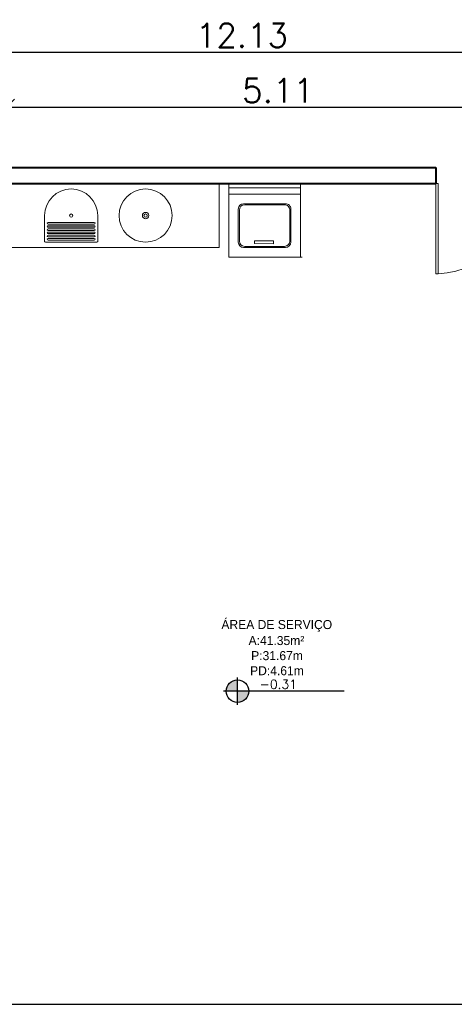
# Model space of a CAD drawing. Header units: millimetres. Extents: x 26 to 1362, y 24 to 358.
# Tile 95 of 256: x 526.36 to 530.45, y 245.61 to 254.85. Entities that reach past the tile are written whole.
import ezdxf

# ---------------------------------------------------------------- set-up
doc = ezdxf.new("R2010")
doc.units = ezdxf.units.MM
doc.layers.add('ARQ-PISO', color=8, linetype='Continuous')
doc.layers.add('EXISTENTE', color=7, linetype='Continuous')
for name, color, linetype, lineweight in [('MB_ALVENARIA', 7, 'Continuous', 40), ('MB_COTA', 7, 'Continuous', 13), ('MB_ESQUADRIA', 7, 'Continuous', 5), ('MB_MOBILIÁRIO', 8, 'Continuous', 13), ('MB_TEXTO_0', 7, 'Continuous', 13)]:
    doc.layers.add(name, color=color, linetype=linetype, lineweight=lineweight)
doc.styles.add('AVANT', font='txt')
doc.styles.add('ROMANS', font='romans.shx')
doc.dimstyles.new('LOHAINA 1-150', dxfattribs={"dimscale": 1.5, "dimtxt": 0.15, "dimasz": 0.1, "dimexe": 0.05, "dimexo": 0.1, "dimgap": 0.03, "dimtad": 1, "dimzin": 5, "dimdsep": 46, "dimtxsty": 'ROMANS', "dimblk": 'OBLIQUE', "dimcen": 0, "dimdle": 0.05, "dimclrd": 256, "dimclre": 256, "dimadec": 0, "dimazin": 0, "dimtfac": 1, "dimtofl": 0, "dimtmove": 2, "dimatfit": 3, "dimfxl": 0.04, "dimtolj": 1, "dimtzin": 1, "dimarcsym": 0})

# ---------------------------------------------------------------- blocks, each defined once
blk = doc.blocks.new('_Oblique')
at = {"color": 0, "linetype": 'ByBlock', "lineweight": -2}
blk.add_line((-0.5, -0.5), (0.5, 0.5), dxfattribs=at)
blk = doc.blocks.new('*D97')
at = {"layer": 'DEFPOINTS', "color": 0, "transparency": 16777216}
for p in [(534.5123, 254.5481), (522.3823, 253.465), (534.5123, 253.465)]:
    blk.add_point(p, dxfattribs=at)
at = {"layer": 'MB_COTA', "lineweight": -2, "transparency": 16777216}
for p, q in [((522.3823, 253.615), (522.3823, 254.6231)), ((534.5123, 253.615), (534.5123, 254.6231)), ((522.3073, 254.5481), (534.5873, 254.5481))]:
    blk.add_line(p, q, dxfattribs=at)
at = {"layer": 'MB_COTA', "lineweight": -2, "transparency": 16777216, "xscale": 0.15, "yscale": 0.15, "zscale": 0.15, "rotation": 180}
blk.add_blockref('_Oblique', (522.3823, 254.5481), dxfattribs=at)
at = {"layer": 'MB_COTA', "lineweight": -2, "transparency": 16777216, "xscale": 0.15, "yscale": 0.15, "zscale": 0.15}
blk.add_blockref('_Oblique', (534.5123, 254.5481), dxfattribs=at)
at = {"layer": 'MB_COTA', "color": 0, "transparency": 16777216, "insert": (528.4473, 254.7056), "char_height": 0.225, "attachment_point": 5, "style": 'ROMANS'}
blk.add_mtext('\\A1;12.13', dxfattribs=at)
blk = doc.blocks.new('*D107')
at = {"layer": 'DEFPOINTS', "color": 0, "transparency": 16777216}
for p in [(531.3423, 254.0304), (526.2323, 253.465), (531.3423, 253.465)]:
    blk.add_point(p, dxfattribs=at)
at = {"layer": 'MB_ALVENARIA', "lineweight": -2, "transparency": 16777216}
for p, q in [((526.2323, 253.615), (526.2323, 254.1054)), ((531.3423, 253.615), (531.3423, 254.1054)), ((526.1573, 254.0304), (531.4173, 254.0304))]:
    blk.add_line(p, q, dxfattribs=at)
at = {"layer": 'MB_ALVENARIA', "lineweight": -2, "transparency": 16777216, "xscale": 0.15, "yscale": 0.15, "zscale": 0.15, "rotation": 180}
blk.add_blockref('_Oblique', (526.2323, 254.0304), dxfattribs=at)
at = {"layer": 'MB_ALVENARIA', "lineweight": -2, "transparency": 16777216, "xscale": 0.15, "yscale": 0.15, "zscale": 0.15}
blk.add_blockref('_Oblique', (531.3423, 254.0304), dxfattribs=at)
at = {"layer": 'MB_ALVENARIA', "color": 0, "transparency": 16777216, "insert": (528.7873, 254.1879), "char_height": 0.225, "attachment_point": 5, "style": 'ROMANS'}
blk.add_mtext('\\A1;5.11', dxfattribs=at)

msp = doc.modelspace()

# ---------------------------------------------------------------- hatches: boundary and pattern name
at = {"transparency": 33554687}
h = msp.add_hatch(color=9, dxfattribs=at)
h.paths.add_polyline_path([(528.4049, 248.5463), (528.4049, 248.44, 0.414214), (528.5112, 248.5463)])
h.paths.add_polyline_path([(528.4049, 248.5463), (528.4049, 248.6526, 0.414214), (528.2986, 248.5463)])

# ---------------------------------------------------------------- linework, layer by layer
for p, q in [((528.4049, 248.4167), (528.4049, 248.6759)), ((529.4096, 248.5463), (528.2753, 248.5463))]:
    msp.add_line(p, q, dxfattribs=at)
msp.add_circle((528.4049, 248.5463), 0.1063, dxfattribs=at)
at = {"layer": 'ARQ-PISO'}
msp.add_line((526.2323, 245.605), (534.3623, 245.6058), dxfattribs=at)
at = {"layer": 'EXISTENTE'}
msp.add_line((528.9981, 253.315), (528.3232, 253.315), dxfattribs=at)
at = {"layer": 'MB_ALVENARIA'}
for points in [[(522.3823, 253.465), (530.2723, 253.465)], [(530.2723, 253.465), (530.2723, 253.315)], [(526.2323, 253.315), (530.2723, 253.315)]]:
    msp.add_lwpolyline(points, dxfattribs=at)
at = {"layer": 'MB_ESQUADRIA'}
for p, q in [((530.2723, 253.315), (530.2723, 252.465)), ((530.2923, 253.315), (530.2723, 253.315)), ((530.2923, 252.465), (530.2923, 253.315)), ((530.2723, 252.465), (530.2923, 252.465))]:
    msp.add_line(p, q, dxfattribs=at)
msp.add_arc((530.2248, 253.3825), 0.92, 274.20793, 355.79207, dxfattribs=at)
at = {"layer": 'MB_MOBILIÁRIO'}
for p, q in [((528.2323, 252.715), (528.2323, 253.315)), ((528.3232, 253.315), (528.3232, 252.624)), ((528.9968, 252.624), (528.9981, 253.315)), ((528.9981, 253.275), (528.3232, 253.275)), ((528.9981, 253.215), (528.3232, 253.215)), ((528.8577, 253.125), (528.4632, 253.125)), ((528.4132, 253.075), (528.4132, 252.764)), ((528.4232, 253.065), (528.4232, 252.774)), ((528.8477, 253.115), (528.4732, 253.115)), ((528.8971, 252.7739), (528.8977, 253.0649)), ((528.9071, 252.7639), (528.9077, 253.0749)), ((526.5911, 253.0135), (526.5911, 252.771)), ((526.6161, 252.941), (526.6161, 252.941)), ((527.0586, 252.9485), (526.6236, 252.9485)), ((527.0661, 252.941), (527.0661, 252.941)), ((527.0911, 252.771), (527.0911, 253.0135)), ((526.6161, 252.911), (526.6161, 252.911)), ((526.6161, 252.881), (526.6161, 252.881)), ((526.6161, 252.851), (526.6161, 252.851)), ((526.6236, 252.9335), (527.0586, 252.9335)), ((527.0586, 252.9185), (526.6236, 252.9185)), ((526.6236, 252.9035), (527.0586, 252.9035)), ((527.0586, 252.8885), (526.6236, 252.8885)), ((526.6236, 252.8735), (527.0586, 252.8735)), ((527.0586, 252.8585), (526.6236, 252.8585)), ((527.0661, 252.911), (527.0661, 252.911)), ((527.0661, 252.881), (527.0661, 252.881)), ((527.0661, 252.851), (527.0661, 252.851)), ((526.5986, 252.7635), (527.0836, 252.7635)), ((526.6161, 252.821), (526.6161, 252.821)), ((526.6161, 252.791), (526.6161, 252.791)), ((526.6236, 252.8435), (527.0586, 252.8435)), ((527.0586, 252.8285), (526.6236, 252.8285)), ((526.6236, 252.8135), (527.0586, 252.8135)), ((527.0586, 252.7985), (526.6236, 252.7985)), ((526.6236, 252.7835), (527.0586, 252.7835)), ((527.0661, 252.821), (527.0661, 252.821)), ((527.0661, 252.791), (527.0661, 252.791)), ((528.744, 252.775), (528.5651, 252.775)), ((528.5651, 252.775), (528.5651, 252.7504)), ((528.744, 252.7473), (528.744, 252.775)), ((526.2323, 252.715), (528.2323, 252.715)), ((528.4632, 252.714), (528.8571, 252.714)), ((528.4732, 252.724), (528.8471, 252.724)), ((528.5651, 252.7504), (528.744, 252.7473)), ((528.3232, 252.624), (529.015, 252.624))]:
    msp.add_line(p, q, dxfattribs=at)
for centre, radius in [((527.5411, 253.0135), 0.25), ((527.5411, 253.0135), 0.03), ((526.8411, 253.0135), 0.015), ((527.5411, 253.0135), 0.015)]:
    msp.add_circle(centre, radius, dxfattribs=at)
for centre, radius, start, end in [((526.8411, 253.0135), 0.25, 0, 180), ((528.4632, 253.075), 0.05, 90, 180), ((528.8577, 253.075), 0.05, 359.89041, 90), ((528.4732, 253.065), 0.05, 90, 180), ((528.8477, 253.065), 0.05, 359.89041, 90), ((526.6236, 252.941), 0.0075, 90, 180), ((526.6236, 252.941), 0.0075, 180, 270), ((527.0586, 252.941), 0.0075, 360, 90), ((527.0586, 252.941), 0.0075, 270, 360), ((526.6236, 252.911), 0.0075, 90, 180), ((526.6236, 252.911), 0.0075, 180, 270), ((526.6236, 252.881), 0.0075, 90, 180), ((526.6236, 252.881), 0.0075, 180, 270), ((526.6236, 252.851), 0.0075, 90, 180), ((526.6236, 252.851), 0.0075, 180, 270), ((527.0586, 252.911), 0.0075, 0, 90), ((527.0586, 252.911), 0.0075, 270, 360), ((527.0586, 252.881), 0.0075, 0, 90), ((527.0586, 252.881), 0.0075, 270, 360), ((527.0586, 252.851), 0.0075, 0, 90), ((527.0586, 252.851), 0.0075, 270, 360), ((526.5986, 252.771), 0.0075, 180, 270), ((526.6236, 252.821), 0.0075, 90, 180), ((526.6236, 252.821), 0.0075, 180, 270), ((526.6236, 252.791), 0.0075, 90, 180), ((526.6236, 252.791), 0.0075, 180, 270), ((527.0586, 252.821), 0.0075, 0, 90), ((527.0586, 252.821), 0.0075, 270, 360), ((527.0586, 252.791), 0.0075, 0, 90), ((527.0586, 252.791), 0.0075, 270, 0), ((527.0836, 252.771), 0.0075, 270, 0), ((528.4632, 252.764), 0.05, 180, 270), ((528.4732, 252.774), 0.05, 180, 270), ((528.8471, 252.774), 0.05, 270, 359.89041), ((528.8571, 252.764), 0.05, 270, 359.89041)]:
    msp.add_arc(centre, radius, start, end, dxfattribs=at)

# ---------------------------------------------------------------- texts
at = {"layer": 'MB_TEXTO_0'}
for s, style, p in [('ÁREA DE SERVIÇO', 'AVANT', (528.254, 249.1295)), ('A:41.35m²', 'AVANT', (528.5097, 248.9792)), ('P:31.67m', 'AVANT', (528.534, 248.8376)), ('PD:4.61m', 'AVANT', (528.5239, 248.6959)), ('-0.31', 'ROMANS', (528.6151, 248.5686))]:
    msp.add_text(s, height=0.085, rotation=360, dxfattribs=dict(at, style=style)).set_placement(p)

# ---------------------------------------------------------------- dimensions: what is measured, and where the dimension line sits
at = {"layer": 'MB_ALVENARIA'}
dim = msp.add_linear_dim(base=(531.3423, 254.0304), p1=(526.2323, 253.465), p2=(531.3423, 253.465), dimstyle='LOHAINA 1-150', dxfattribs=at)
dim.commit()
dim.dimension.update_dxf_attribs({"geometry": '*D107', "text_midpoint": (528.7873, 254.1879)})
at = {"layer": 'MB_COTA'}
dim = msp.add_linear_dim(base=(534.5123, 254.5481), p1=(522.3823, 253.465), p2=(534.5123, 253.465), dimstyle='LOHAINA 1-150', dxfattribs=at)
dim.commit()
dim.dimension.update_dxf_attribs({"geometry": '*D97', "text_midpoint": (528.4473, 254.7056)})

doc.saveas('drawing.dxf')
